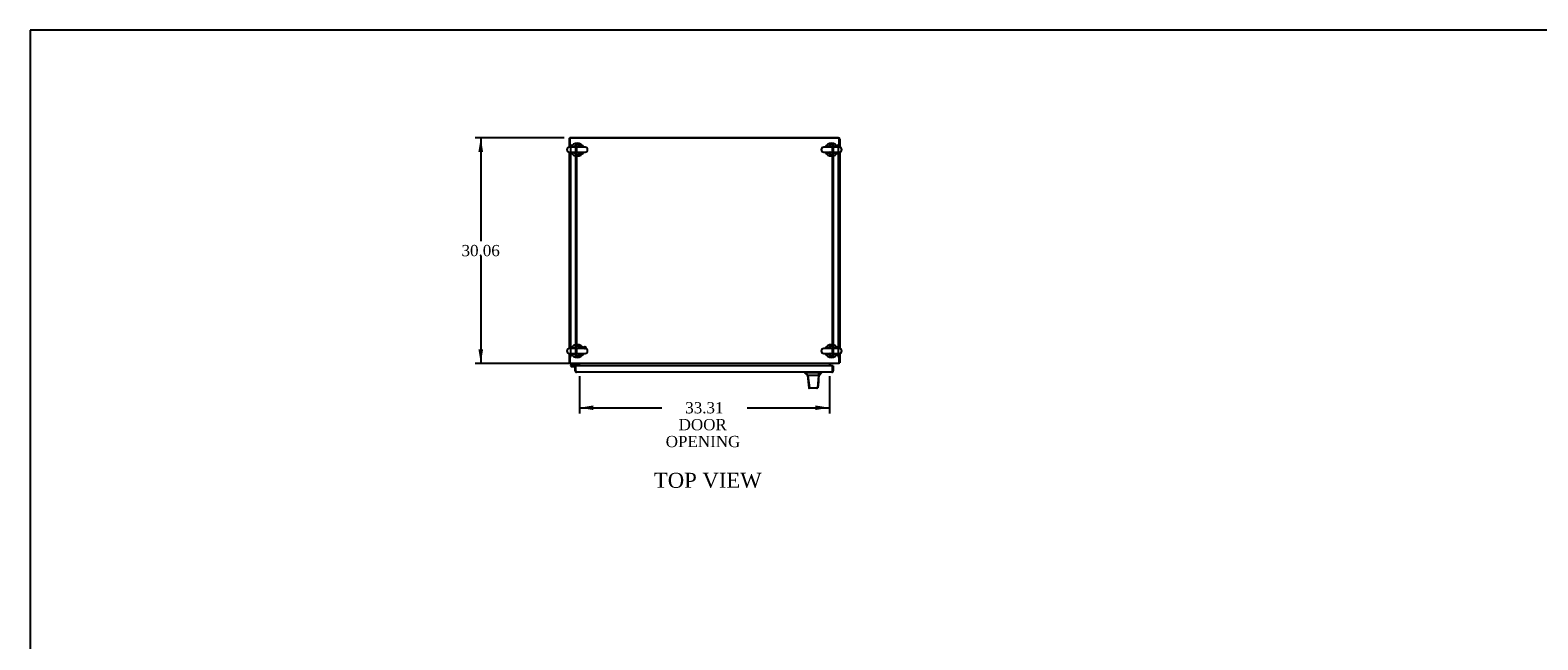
# Model space of a CAD drawing. Header units: inches. Extents: x 1 to 359, y -2 to 239.
# Tile 5 of 10: x 1 to 202, y 158 to 239. Entities that reach past the tile are written whole.
import ezdxf
from ezdxf.enums import TextEntityAlignment as Align
from ezdxf.lldxf.tags import DXFTag

# ---------------------------------------------------------------- set-up
doc = ezdxf.new("R2010")
doc.units = ezdxf.units.IN
doc.header["$MEASUREMENT"] = 0
for name, color, linetype in [('COM42890-4', 7, 'Continuous'), ('COM54578-60', 7, 'Continuous'), ('COM71112-5', 7, 'Continuous'), ('COM71113-3', 7, 'Continuous'), ('COM71114-3', 7, 'Continuous'), ('COM71115-2', 7, 'Continuous'), ('Default', 7, 'Continuous'), ('HAN13066', 7, 'Continuous'), ('SCS00680', 7, 'Continuous'), ('STD21878', 7, 'Continuous'), ('WAF25362', 7, 'Continuous')]:
    doc.layers.add(name, color=color, linetype=linetype)
doc.styles.add('SEACAD_Times_New_Roman', font='times.ttf')
tags = doc.linetypes.add('HIDDEN2', pattern=[0.1875, 0.125, -0.0625]).pattern_tags.tags
tags[6:7] = [DXFTag(74, 4), DXFTag(75, 0), DXFTag(340, '0'), DXFTag(46, 0.0), DXFTag(50, 0.0), DXFTag(44, 0.0), DXFTag(45, 0.0)]
tags[4:5] = [DXFTag(74, 4), DXFTag(75, 0), DXFTag(340, '0'), DXFTag(46, 0.0), DXFTag(50, 0.0), DXFTag(44, 0.0), DXFTag(45, 0.0)]
doc.dimstyles.new('HAMMOND_(STH-300_x_200)', dxfattribs={"dimtxt": 1.5, "dimasz": 1.875, "dimexe": 0.75, "dimexo": 0.75, "dimgap": 0.375, "dimtad": 0, "dimtih": 1, "dimtoh": 1, "dimzin": 0, "dimdsep": 46, "dimtxsty": 'SEACAD_Times_New_Roman', "dimblk1": '_SE_FILLED', "dimblk2": '_SE_FILLED', "dimsah": 1, "dimcen": 0.75, "dimadec": 0, "dimazin": 0, "dimtfac": 0.8, "dimtofl": 0, "dimtmove": 0, "dimatfit": 3, "dimfxl": 1, "dimtolj": 1, "dimtzin": 0, "dimarcsym": 0})

# ---------------------------------------------------------------- blocks, each defined once
blk = doc.blocks.new('SE2')
at = {"layer": 'COM42890-4', "color": 7, "linetype": 'HIDDEN2'}
for p, q in [((73.3, 223.7), (73.3, 195.32)), ((73.99, 223.7), (73.99, 195.32)), ((74.11, 223.7), (74.11, 195.32)), ((108.17, 223.7), (108.17, 195.32)), ((108.3, 223.7), (108.3, 195.32)), ((108.98, 223.7), (108.98, 195.32)), ((73.3, 213.95), (73.21, 213.95)), ((73.21, 213.45), (73.3, 213.45)), ((109.08, 213.95), (108.98, 213.95)), ((108.98, 213.45), (109.08, 213.45)), ((73.3, 205.57), (73.21, 205.57)), ((73.21, 205.07), (73.3, 205.07)), ((109.08, 205.57), (108.98, 205.57)), ((108.98, 205.07), (109.08, 205.07))]:
    blk.add_line(p, q, dxfattribs=at)
at = {"layer": 'COM54578-60', "color": 7, "linetype": 'Continuous'}
for p, q in [((73.4, 194.31), (73.36, 194.27)), ((73.38, 194.19), (73.38, 194.17)), ((73.57, 194.48), (73.4, 194.31)), ((73.45, 194.24), (73.43, 194.24)), ((73.43, 194.12), (73.45, 194.12)), ((73.44, 194.06), (74.02, 194.06)), ((73.47, 194.29), (73.49, 194.31)), ((74.02, 194.12), (73.48, 194.12)), ((73.49, 194.31), (73.6, 194.42)), ((73.5, 194.17), (73.5, 194.19)), ((73.5, 194.17), (73.56, 194.17)), ((73.6, 194.42), (74.29, 194.42)), ((74.02, 194.06), (74.02, 194.06)), ((74.02, 193.58), (74.02, 193.58)), ((74.29, 194.42), (74.29, 194.48))]:
    blk.add_line(p, q, dxfattribs=at)
for centre, radius, start, end in [((73.44, 194.18), 0.117, 354.7841, 270), ((73.43, 194.19), 0.05, 90, 180), ((73.43, 194.17), 0.05, 180, 270), ((73.44, 194.18), 0.135, 68.9858, 104.9706), ((73.45, 194.19), 0.05, 0, 90), ((73.45, 194.17), 0.05, 270, 0), ((73.44, 194.18), 0.117, 331.9602, 354.7841)]:
    blk.add_arc(centre, radius, start, end, dxfattribs=at)
at = {"layer": 'COM71112-5', "color": 7, "linetype": 'Continuous'}
for p, q in [((73.92, 194.06), (74.02, 194.06)), ((73.92, 193.48), (73.92, 194.06)), ((74.02, 193.39), (73.98, 193.35)), ((108.2, 194.17), (74.02, 194.17)), ((74.02, 193.48), (74.02, 194.17)), ((74.02, 193.48), (74.02, 194.06)), ((74.02, 193.48), (74.02, 193.48)), ((74.02, 193.48), (74.02, 193.35)), ((74.02, 193.48), (74.02, 193.39)), ((108.11, 193.29), (74.11, 193.29)), ((74.11, 193.29), (74.11, 193.29)), ((74.11, 193.29), (74.11, 193.29)), ((108.11, 193.29), (108.11, 193.29)), ((108.11, 193.29), (108.11, 193.29)), ((108.2, 193.48), (108.2, 194.17)), ((108.3, 194.17), (108.2, 194.17)), ((108.2, 194.17), (108.2, 193.48)), ((108.2, 193.48), (108.2, 193.48)), ((108.2, 193.48), (108.2, 193.35)), ((108.2, 193.39), (108.2, 193.48)), ((108.2, 193.39), (108.25, 193.35)), ((108.3, 194.17), (108.3, 193.48))]:
    blk.add_line(p, q, dxfattribs=at)
for centre, start, end in [((74.11, 193.48), 180, 223.832), ((74.11, 193.48), 223.832, 269.8491), ((74.11, 193.48), 269.9427, 270), ((108.11, 193.48), 270.1509, 316.168), ((108.11, 193.48), 270, 270.0573), ((108.11, 193.48), 316.168, 0)]:
    blk.add_arc(centre, 0.19, start, end, dxfattribs=at)
for points in [[(74.02, 193.35), (74.04, 193.33), (74.05, 193.32), (74.08, 193.3), (74.1, 193.29), (74.11, 193.29)], [(108.2, 193.35), (108.19, 193.33), (108.17, 193.32), (108.14, 193.3), (108.13, 193.29), (108.11, 193.29)]]:
    blk.add_open_spline(points, degree=3, knots=[0, 0, 0, 0, 0.5, 0.5, 1, 1, 1, 1], dxfattribs=at)
at = {"layer": 'COM71113-3', "color": 7, "linetype": 'Continuous'}
for p, q in [((73.11, 224.48), (73.11, 223.27)), ((73.11, 224.48), (73.21, 224.48)), ((73.11, 222.62), (73.11, 196.46)), ((73.11, 195.81), (73.11, 194.57)), ((73.11, 194.57), (73.21, 194.57)), ((74.39, 194.38), (74.39, 194.17))]:
    blk.add_line(p, q, dxfattribs=at)
for centre, radius, start, end in [((73.3, 194.67), 0.19, 210, 240), ((74.3, 194.38), 0.095, 0, 90), ((74.3, 194.38), 0.19, 0, 30)]:
    blk.add_arc(centre, radius, start, end, dxfattribs=at)
at = {"layer": 'COM71114-3', "color": 7, "linetype": 'Continuous'}
for p, q in [((73.21, 224.48), (73.21, 224.54)), ((108.98, 224.54), (73.21, 224.54)), ((109.17, 224.35), (109.17, 223.27)), ((109.17, 222.62), (109.17, 196.46)), ((109.17, 195.81), (109.17, 194.57)), ((107.89, 194.17), (107.89, 194.38)), ((109.08, 194.57), (109.17, 194.57))]:
    blk.add_line(p, q, dxfattribs=at)
for centre, radius, start, end in [((108.98, 224.35), 0.19, 0, 90), ((107.99, 194.38), 0.19, 150, 180), ((107.99, 194.38), 0.095, 90, 180), ((108.98, 194.67), 0.19, 300, 330)]:
    blk.add_arc(centre, radius, start, end, dxfattribs=at)
at = {"layer": 'COM71115-2', "color": 7, "linetype": 'Continuous'}
for p, q in [((109.08, 224.48), (73.21, 224.48)), ((73.21, 224.48), (73.21, 223.28)), ((109.08, 223.28), (109.08, 224.48)), ((73.21, 222.62), (73.21, 196.47)), ((109.08, 196.47), (109.08, 222.62)), ((73.21, 195.8), (73.21, 194.67)), ((109.08, 194.67), (109.08, 195.8)), ((73.21, 194.67), (73.21, 194.48)), ((109.08, 194.48), (73.21, 194.48)), ((74.49, 194.48), (74.49, 194.38)), ((74.49, 194.17), (74.49, 194.38)), ((107.8, 194.38), (107.8, 194.48)), ((107.8, 194.38), (107.8, 194.17)), ((109.08, 194.48), (109.08, 194.67))]:
    blk.add_line(p, q, dxfattribs=at)
at = {"layer": 'HAN13066', "color": 7, "linetype": 'Continuous'}
for p, q in [((104.55, 193.29), (104.55, 193.21)), ((104.55, 193.21), (104.61, 193.21)), ((104.65, 193.21), (104.94, 192.86)), ((104.74, 193.21), (104.67, 193.21)), ((106.36, 193.21), (104.74, 193.21)), ((104.85, 192.86), (104.87, 192.86)), ((104.94, 192.86), (104.87, 192.86)), ((104.98, 192.86), (104.94, 192.86)), ((104.94, 192.86), (105.15, 191.22)), ((105.07, 192.86), (104.98, 192.86)), ((106.35, 192.86), (105.07, 192.86)), ((106.35, 192.86), (106.19, 191.22)), ((106.38, 192.86), (106.35, 192.86)), ((106.54, 193.21), (106.36, 193.21)), ((106.39, 192.86), (106.38, 192.86)), ((106.4, 192.86), (106.39, 192.86)), ((106.4, 192.86), (106.43, 192.86)), ((106.62, 193.21), (106.54, 193.21)), ((106.62, 193.21), (106.73, 193.21)), ((106.73, 193.21), (106.73, 193.29)), ((105.04, 191.23), (105.04, 191.23)), ((105.2, 191.18), (105.1, 191.18)), ((106.13, 191.18), (105.2, 191.18)), ((106.19, 191.18), (106.13, 191.18)), ((106.25, 191.23), (106.25, 191.23))]:
    blk.add_line(p, q, dxfattribs=at)
for centre, radius, start, end in [((100.76, 189.58), 5.25, 38.6173, 43.7666), ((44.39, 198.9), 62.32, 353.4784, 354.4341), ((118.85, 182.67), 16.06, 138.9673, 140.6254), ((105.1, 191.24), 0.06, 185.9929, 270.0075), ((106.13, 191.23), 0.0554, 272.131, 348.8293), ((106.19, 191.24), 0.06, 269.9911, 354.4242)]:
    blk.add_arc(centre, radius, start, end, dxfattribs=at)
for points in [[(104.87, 192.86), (104.92, 192.31), (104.98, 191.77), (105.04, 191.23)], [(106.4, 192.86), (106.35, 192.31), (106.3, 191.77), (106.25, 191.23)], [(106.36, 193.21), (106.36, 193.09), (106.35, 192.97), (106.35, 192.86)]]:
    blk.add_open_spline(points, degree=3, dxfattribs=at)
blk.add_open_spline([(105.15, 191.22), (105.15, 191.21), (105.16, 191.19), (105.18, 191.18), (105.19, 191.18), (105.2, 191.18)], degree=3, knots=[0, 0, 0, 0, 0.5, 0.5, 1, 1, 1, 1], dxfattribs=at)
at = {"layer": 'SCS00680', "color": 7, "linetype": 'Continuous'}
for p, q in [((75.25, 223.28), (73.17, 223.28)), ((109.12, 223.28), (107.04, 223.28)), ((73.17, 222.62), (75.25, 222.62)), ((107.04, 222.62), (109.12, 222.62)), ((75.25, 196.47), (73.17, 196.47)), ((73.17, 195.8), (75.25, 195.8)), ((109.12, 196.47), (107.04, 196.47)), ((107.04, 195.8), (109.12, 195.8))]:
    blk.add_line(p, q, dxfattribs=at)
for centre, radius, start, end in [((73.17, 222.95), 0.331, 90, 270), ((74.21, 222.95), 0.625, 32.0055, 147.9945), ((75.25, 222.95), 0.331, 270, 90), ((107.04, 222.95), 0.331, 90, 270), ((108.08, 222.95), 0.625, 32.0055, 147.9945), ((109.12, 222.95), 0.331, 270, 90), ((74.21, 222.95), 0.625, 212.0055, 327.9945), ((108.08, 222.95), 0.625, 212.0055, 327.9945), ((73.17, 196.13), 0.331, 90, 270), ((74.21, 196.13), 0.625, 32.0055, 147.9945), ((74.21, 196.13), 0.625, 212.0055, 327.9945), ((75.25, 196.13), 0.331, 270, 90), ((107.04, 196.13), 0.331, 90, 270), ((108.08, 196.13), 0.625, 32.0055, 147.9945), ((108.08, 196.13), 0.625, 212.0055, 327.9945), ((109.12, 196.13), 0.331, 270, 90)]:
    blk.add_arc(centre, radius, start, end, dxfattribs=at)
for points in [[(74.02, 222.61), (74, 222.61), (73.99, 222.61), (73.98, 222.62)], [(107.89, 222.61), (107.87, 222.61), (107.86, 222.61), (107.85, 222.62)], [(74.02, 195.8), (74.01, 195.8), (74, 195.8), (73.99, 195.8)], [(107.89, 195.8), (107.87, 195.8), (107.86, 195.8), (107.85, 195.8)]]:
    blk.add_open_spline(points, degree=3, dxfattribs=at)
at = {"layer": 'STD21878', "color": 7, "linetype": 'HIDDEN2'}
for radius in [0.141, 0.125]:
    blk.add_circle((75.21, 196.57), radius, dxfattribs=at)
at = {"layer": 'WAF25362', "color": 7, "linetype": 'Continuous'}
for centre, start, end in [((74.21, 222.95), 22.2452, 157.7548), ((108.08, 222.95), 22.2452, 157.7548), ((74.21, 222.95), 202.2452, 337.7548), ((108.08, 222.95), 202.2452, 337.7548), ((74.21, 196.13), 22.2452, 157.7548), ((108.08, 196.13), 22.2452, 157.7548), ((74.21, 196.13), 202.2452, 337.7548), ((108.08, 196.13), 202.2452, 337.7548)]:
    blk.add_arc(centre, 0.875, start, end, dxfattribs=at)
blk = doc.blocks.new('DMBLK133')
at = {"layer": 'Default', "linetype": 'Continuous'}
for points in [[(61.04, 222.66), (61.66, 222.66), (61.35, 224.54)], [(61.04, 196.35), (61.35, 194.48), (61.66, 196.35)]]:
    blk.add_hatch(color=7, dxfattribs=at).paths.add_polyline_path(points)
at = {"layer": 'Default', "color": 7, "linetype": 'Continuous'}
for p, q in [((72.46, 224.54), (60.6, 224.54)), ((61.35, 224.54), (61.35, 210.78)), ((61.35, 208.76), (61.35, 194.48)), ((73.27, 194.48), (60.6, 194.48))]:
    blk.add_line(p, q, dxfattribs=at)
at = {"layer": 'Default', "color": 7, "linetype": 'Continuous', "style": 'SEACAD_Times_New_Roman'}
blk.add_text('30.06', height=1.5, dxfattribs=at).set_placement((58.79, 210.26), align=Align.TOP_LEFT)
blk = doc.blocks.new('_SE_FILLED')
at = {"color": 0}
blk.add_line((0, 0), (-1, 0), dxfattribs=at)
blk.add_solid([(0, 0), (-1, -0.1665), (-1, 0.1665), (0, 0)], dxfattribs=at)
blk = doc.blocks.new('DMBLK140')
at = {"layer": 'Default', "linetype": 'Continuous'}
for points in [[(76.36, 188.26), (76.36, 188.88), (74.49, 188.57)], [(105.92, 188.26), (107.8, 188.57), (105.92, 188.88)]]:
    blk.add_hatch(color=7, dxfattribs=at).paths.add_polyline_path(points)
at = {"layer": 'Default', "color": 7, "linetype": 'Continuous'}
for p, q in [((74.49, 192.76), (74.49, 187.82)), ((107.8, 192.76), (107.8, 187.82)), ((74.49, 188.57), (85.47, 188.57)), ((96.82, 188.57), (107.8, 188.57))]:
    blk.add_line(p, q, dxfattribs=at)
at = {"layer": 'Default', "color": 7, "linetype": 'Continuous', "style": 'SEACAD_Times_New_Roman'}
for s, p in [('33.31', (88.59, 189.32)), ('DOOR ', (87.71, 187.07)), ('OPENING ', (85.99, 184.82))]:
    blk.add_text(s, height=1.5, dxfattribs=at).set_placement(p, align=Align.TOP_LEFT)
blk = doc.blocks.new('BORDER')
at = {"layer": 'Default', "color": 7, "linetype": 'Continuous'}
for p, q in [((0, 27.86), (-41.86, 27.86)), ((-41.86, 27.86), (-41.86, 0))]:
    blk.add_line(p, q, dxfattribs=at)

msp = doc.modelspace()

# ---------------------------------------------------------------- block references
at = {"layer": 'Default', "color": 7, "xscale": 8.55, "yscale": 8.55, "zscale": 8.55}
msp.add_blockref('BORDER', (359.223, 0.67), dxfattribs=at)
at = {"layer": 'Default'}
msp.add_blockref('SE2', (0, 0), dxfattribs=at)

# ---------------------------------------------------------------- texts
at = {"layer": 'Default', "color": 7, "linetype": 'Continuous', "style": 'SEACAD_Times_New_Roman'}
msp.add_text('TOP VIEW', height=2, dxfattribs=at).set_placement((84.422, 179.904), align=Align.TOP_LEFT)

# ---------------------------------------------------------------- dimensions: what is measured, and where the dimension line sits
at = {"layer": 'Default', "color": 7, "linetype": 'Continuous'}
for base, p1, p2, angle, text, picture, middle, dimtype in [((61.351, 194.478), (73.21, 224.538), (74.019, 194.478), 90, '\\A1;<>', 'DMBLK133', (61.351, 209.508), 160), ((74.49, 188.569), (74.49, 194.383), (107.8, 194.383), 0, '\\A1;<>\\PDOOR \\XOPENING ', 'DMBLK140', (91.145, 188.569), 161)]:
    dim = msp.add_linear_dim(base=base, p1=p1, p2=p2, angle=angle, text=text, dimstyle='HAMMOND_(STH-300_x_200)', dxfattribs=at)
    dim.commit()
    dim.dimension.update_dxf_attribs({"geometry": picture, "text_midpoint": middle, "dimtype": dimtype})

doc.saveas('drawing.dxf')
